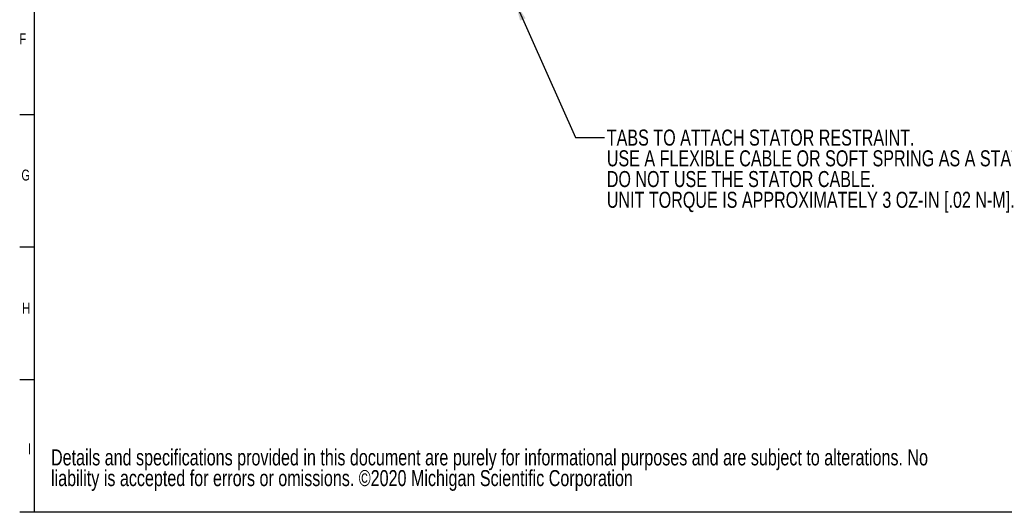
# Model space of a CAD drawing. Header units: inches. Extents: x 0.5 to 16.4, y 0.4 to 10.9.
# Tile 1 of 13: x 0.5 to 9, y 0.4 to 4.6. Entities that reach past the tile are written whole.
import ezdxf

# ---------------------------------------------------------------- set-up
doc = ezdxf.new("R2010")
doc.units = ezdxf.units.IN
doc.header["$MEASUREMENT"] = 0
for name, color, linetype in [('BORDER', 1, 'Continuous'), ('DIMENSIONS', 150, 'Continuous'), ('OBJECT', 1, 'Continuous'), ('TEXT', 7, 'Continuous')]:
    doc.layers.add(name, color=color, linetype=linetype)
doc.styles.add('SLDTEXTSTYLE0', font='TXT', dxfattribs={"width": 0.75})
doc.dimstyles.new('SLDDIMSTYLE1', dxfattribs={"dimtxt": 0.18, "dimasz": 0.156, "dimexe": 0, "dimexo": 0.0625, "dimgap": 0, "dimtad": 0, "dimtih": 1, "dimtoh": 1, "dimdec": 0, "dimrnd": 1e-09, "dimzin": 0, "dimdsep": 46, "dimtxsty": 'Standard', "dimsah": 1, "dimcen": 0.09, "dimadec": 0, "dimazin": 0, "dimtfac": 0.156, "dimtdec": 0, "dimtofl": 0, "dimtmove": 0, "dimatfit": 3, "dimfxl": 0, "dimfrac": 2, "dimtolj": 1, "dimtzin": 0, "dimarcsym": 0})

# ---------------------------------------------------------------- blocks, each defined once
blk = doc.blocks.new('SW_NOTE_0')
at = {"layer": 'DIMENSIONS', "color": 0, "attachment_point": 1, "style": 'SLDTEXTSTYLE0'}
for s, insert, char_height in [('Details and specifications provided in this document are purely for informational purposes and are subject to alterations. No', (0, 0.1776), 0.1377953), ('liability is accepted for errors or omissions. ©2020 Michigan Scientific Corporation', (0, -0.0005), 0.137795)]:
    blk.add_mtext(s, dxfattribs=dict(at, insert=insert, char_height=char_height))
blk = doc.blocks.new('SW_NOTE_0_5')
at = {"layer": 'DIMENSIONS', "color": 0, "char_height": 0.137795, "attachment_point": 1, "style": 'SLDTEXTSTYLE0'}
for s, insert in [('TABS TO ATTACH STATOR RESTRAINT.', (0.0198, 0.0671)), ('USE A FLEXIBLE CABLE OR SOFT SPRING AS A STATOR RESTRAINT.', (0.0198, -0.111)), ('DO NOT USE THE STATOR CABLE.', (0.0198, -0.2892)), ('UNIT TORQUE IS APPROXIMATELY 3 OZ-IN [.02 N-M].', (0.0198, -0.4674))]:
    blk.add_mtext(s, dxfattribs=dict(at, insert=insert))

msp = doc.modelspace()

# ---------------------------------------------------------------- linework, layer by layer
at = {"layer": 'BORDER'}
for p in [(0.62625, 10.64207), (16.37625, 0.39207)]:
    msp.add_line(p, (0.62625, 0.39207), dxfattribs=at)
at = {"layer": 'OBJECT'}
for p, q in [((0.62625, 3.80874), (0.50125, 3.80874)), ((0.62625, 2.66985), (0.50125, 2.66985)), ((0.62625, 1.53096), (0.50125, 1.53096)), ((0.62625, 0.39207), (0.50125, 0.39207))]:
    msp.add_line(p, q, dxfattribs=at)

# ---------------------------------------------------------------- block references
at = {"layer": 'DIMENSIONS'}
for name, p in [('SW_NOTE_0_5', (5.52129, 3.61411)), ('SW_NOTE_0', (0.7702, 0.75565))]:
    msp.add_blockref(name, p, dxfattribs=at)

# ---------------------------------------------------------------- texts
at = {"layer": 'TEXT', "char_height": 0.09375, "attachment_point": 1, "style": 'SLDTEXTSTYLE0'}
for s, insert in [('F', (0.49943, 4.5072)), ('F', (0.49943, 4.5072)), ('G', (0.51625, 3.33708)), ('G', (0.51625, 3.33708)), ('H', (0.52297, 2.19374)), ('H', (0.52297, 2.19374)), ('I', (0.57115, 0.98507)), ('I', (0.57115, 0.98507))]:
    msp.add_mtext(s, dxfattribs=dict(at, insert=insert))

# ---------------------------------------------------------------- leaders
at = {"layer": 'DIMENSIONS'}
msp.add_leader([(4.7569, 4.77025), (5.27129, 3.61411), (5.52129, 3.61411)], dimstyle='SLDDIMSTYLE1', dxfattribs=at)

doc.saveas('drawing.dxf')
